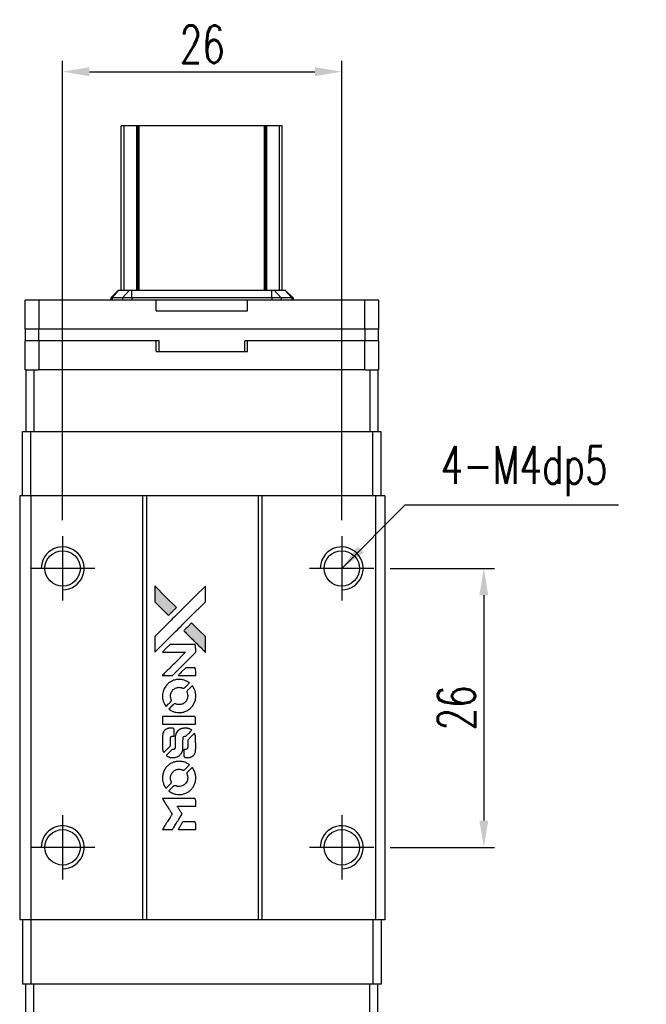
# Model space of a CAD drawing. Header units: millimetres. Extents: x 920 to 1151, y 73 to 262.
# Tile 2 of 3: x 936 to 994, y 171 to 262. Entities that reach past the tile are written whole.
import ezdxf

# ---------------------------------------------------------------- set-up
doc = ezdxf.new("R2010")
doc.units = ezdxf.units.MM
doc.header["$LTSCALE"] = 0.15
doc.layers.get('0').update_dxf_attribs({"linetype": 'CONTINUOUS'})
doc.layers.get('Defpoints').update_dxf_attribs({"linetype": 'CONTINUOUS'})
doc.layers.add('DIM', color=4, linetype='CONTINUOUS')
doc.styles.add('DIM-7', font='SIMPLEX.shx', dxfattribs={"width": 0.7, "bigfont": 'chineset.shx'})
doc.dimstyles.new('CNS', dxfattribs={"dimtxt": 3.5, "dimasz": 2.5, "dimexe": 1, "dimexo": 1.5, "dimgap": 0.09, "dimtad": 0, "dimdsep": 46, "dimtxsty": 'DIM-7', "dimcen": 0.09, "dimclrd": 1, "dimclre": 1, "dimclrt": 4, "dimadec": 0, "dimazin": 0, "dimtfac": 1, "dimtix": 1, "dimtmove": 2, "dimatfit": 3, "dimfxl": 1, "dimtvp": 0.971429, "dimtolj": 1, "dimarcsym": 0})

# ---------------------------------------------------------------- blocks, each defined once
blk = doc.blocks.new('*D194')
at = {"color": 7, "lineweight": -2}
for p, q in [((940.006, 215.671), (940.006, 258.463)), ((966.006, 215.671), (966.006, 258.463)), ((942.506, 257.463), (963.506, 257.463))]:
    blk.add_line(p, q, dxfattribs=at)
at = {"color": 7}
for points in [[(942.506, 257.88), (942.506, 257.046), (940.006, 257.463)], [(963.506, 257.88), (963.506, 257.046), (966.006, 257.463)]]:
    blk.add_solid(points, dxfattribs=at)
at = {"layer": 'Defpoints', "color": 0}
for p in [(966.006, 257.463), (940.006, 214.171), (966.006, 214.171)]:
    blk.add_point(p, dxfattribs=at)
at = {"color": 7, "insert": (953.006, 260.013), "char_height": 3.5, "attachment_point": 5, "style": 'DIM-7'}
blk.add_mtext('\\A1;26', dxfattribs=at)
blk = doc.blocks.new('*D195')
at = {"color": 7, "lineweight": -2}
for p, q in [((970.506, 211.171), (980.243, 211.171)), ((979.243, 208.671), (979.243, 187.671)), ((970.506, 185.171), (980.243, 185.171))]:
    blk.add_line(p, q, dxfattribs=at)
at = {"color": 7}
for points in [[(978.826, 208.671), (979.66, 208.671), (979.243, 211.171)], [(978.826, 187.671), (979.66, 187.671), (979.243, 185.171)]]:
    blk.add_solid(points, dxfattribs=at)
at = {"layer": 'Defpoints', "color": 0}
for p in [(969.006, 211.171), (969.006, 185.171), (979.243, 185.171)]:
    blk.add_point(p, dxfattribs=at)
at = {"color": 7, "insert": (976.693, 198.171), "char_height": 3.5, "attachment_point": 5, "rotation": 90, "style": 'DIM-7'}
blk.add_mtext('\\A1;26', dxfattribs=at)
blk = doc.blocks.new('A$C1033c48d')
at = {"linetype": 'Continuous'}
h = blk.add_hatch(color=256, dxfattribs=at)
h.dxf.hatch_style = 1
h.paths.add_polyline_path([(0, 22.708), (0, 21.974), (0, 21.24), (0.637, 20.608, 0.000288), (0.881, 20.366, 0.000479), (1.088, 20.162, 0.000013), (1.275, 19.977, 0.197177), (1.278, 19.976, 0.197497), (1.28, 19.977, 0.00004), (1.387, 20.083, 0.000834), (1.505, 20.2, 0.000506), (1.645, 20.34), (2.008, 20.703), (1.004, 21.706)])
h.paths.add_polyline_path([(3.436, 19.273), (3.071, 18.908, 0.000476), (2.931, 18.768, 0.000789), (2.814, 18.65, 0.000035), (2.708, 18.543, 0.19758), (2.707, 18.54, 0.198396), (2.708, 18.537, 0.000019), (2.853, 18.392, 0.000582), (3.013, 18.232, 0.000351), (3.203, 18.042, 0.000108), (4.01, 17.239, 0.000692), (4.418, 16.833, 0.000077), (4.702, 16.552, 0.197527), (4.712, 16.548, 0.410181), (4.717, 16.553, 0.000493), (4.718, 16.703, 0.002424), (4.72, 16.91, 0.000529), (4.72, 17.268), (4.72, 17.988), (4.078, 18.63)])
for points in [[(0.637, 20.608, 0.000288), (0.881, 20.366, 0.000479), (1.088, 20.162, 0.000013), (1.275, 19.977, 0.197177), (1.278, 19.976, 0.197497), (1.28, 19.977, 0.00004), (1.387, 20.083, 0.000836), (1.505, 20.2, 0.000505), (1.645, 20.34), (2.008, 20.703), (1.004, 21.706), (0, 22.708), (0, 21.974), (0, 21.24)], [(0.883, 17.411, -0.000056), (1.323, 17.85, -0.000021), (1.94, 18.466, -0.000021), (2.612, 19.137, -0.000025), (3.243, 19.766), (4.72, 21.239), (4.719, 21.97), (4.717, 22.7), (3.725, 21.715, 0.000274), (3.249, 21.242, 0.000123), (2.624, 20.619, 0.000121), (1.963, 19.96, 0.000165), (1.367, 19.366), (0, 18.001), (0, 17.266), (0, 16.53)], [(3.203, 18.042, 0.000108), (4.01, 17.239, 0.000692), (4.419, 16.832, 0.000077), (4.702, 16.552, 0.197527), (4.712, 16.548, 0.410182), (4.717, 16.553, 0.000493), (4.718, 16.703, 0.002424), (4.72, 16.91, 0.000529), (4.72, 17.268), (4.72, 17.988), (4.078, 18.63), (3.436, 19.273), (3.071, 18.908, 0.000476), (2.932, 18.768, 0.000789), (2.814, 18.65, 0.000035), (2.708, 18.543, 0.19758), (2.707, 18.54, 0.198396), (2.708, 18.537, 0.000019), (2.853, 18.392, 0.000582), (3.013, 18.232, 0.000351)], [(1.169, 14.362), (1.639, 14.362), (2.725, 15.449), (3.811, 16.537), (3.809, 16.841, 0.0008), (3.808, 17.035, 0.010795), (3.805, 17.107, 0.030495), (3.801, 17.146, 0.080372), (3.792, 17.172, 0.03816), (3.775, 17.198, 0.041799), (3.755, 17.221, 0.042486), (3.732, 17.239, 0.042078), (3.706, 17.253, 0.099276), (3.669, 17.261, 0.003302), (3.518, 17.264, 0.002586), (3.254, 17.265, 0.000204), (2.552, 17.264), (1.426, 17.262), (1.065, 16.9), (0.704, 16.537), (1.786, 16.534), (2.868, 16.53), (1.798, 15.466, 0.000253), (1.387, 15.056, 0.000412), (1.038, 14.708, 0.000041), (0.726, 14.396, 0.041338), (0.714, 14.381), (0.7, 14.362)], [(2.992, 14.362), (3.811, 14.362), (3.809, 14.667), (3.807, 14.973), (3.786, 15.008, 0.03146), (3.774, 15.024, 0.026444), (3.76, 15.04, 0.026444), (3.744, 15.054, 0.031457), (3.728, 15.065), (3.693, 15.087), (3.287, 15.089), (2.882, 15.091), (2.527, 14.732, 0.000745), (2.391, 14.594, 0.001228), (2.277, 14.477, 0.000087), (2.174, 14.371, 0.195134), (2.173, 14.367, 0.412117), (2.175, 14.365, 0.000048), (2.413, 14.363, 0.00109), (2.678, 14.362, 0.000653)], [(0.723, 12.283, 0.023681), (0.743, 12.155, 0.022402), (0.775, 12.027, 0.021929), (0.819, 11.899, 0.020503), (0.875, 11.773, 0.013745), (0.913, 11.701, 0.009767), (0.959, 11.622, 0.009658), (1.005, 11.551, 0.027804), (1.04, 11.504), (1.055, 11.487), (1.282, 11.713, 0.002053), (1.391, 11.823, 0.006738), (1.462, 11.897, 0.007826), (1.509, 11.949, 0.063909), (1.527, 11.976, 0.061532), (1.541, 12.017, 0.068674), (1.545, 12.058, 0.052072), (1.537, 12.107, 0.019648), (1.516, 12.174, -0.018366), (1.49, 12.256, -0.0288), (1.475, 12.328, -0.029061), (1.468, 12.401, -0.019155), (1.468, 12.485, -0.053809), (1.494, 12.667, -0.058833), (1.559, 12.833, -0.058566), (1.661, 12.98, -0.052525), (1.798, 13.105, -0.044733), (1.914, 13.176, -0.040573), (2.044, 13.228, -0.041123), (2.179, 13.258, -0.04951), (2.309, 13.262, -0.017369), (2.37, 13.256, -0.024255), (2.424, 13.246, -0.023787), (2.477, 13.231, -0.015798), (2.537, 13.208, 0.010631), (2.575, 13.194, 0.033653), (2.601, 13.186, 0.037806), (2.626, 13.183, 0.016307), (2.66, 13.182, 0.068179), (2.725, 13.191, 0.095747), (2.778, 13.218, 0.033418), (2.848, 13.28, 0.002133), (3.041, 13.476, 0.001452), (3.148, 13.587, 0.012393), (3.194, 13.638, 0.020479), (3.219, 13.668, 0.344362), (3.219, 13.68, 0.074287), (3.192, 13.704, 0.005454), (3.108, 13.758, 0.008391), (3.02, 13.811, 0.017097), (2.949, 13.849, 0.027375), (2.802, 13.912, 0.02835), (2.651, 13.957, 0.027723), (2.493, 13.986, 0.023913), (2.324, 13.999, 0.027047), (2.122, 13.993, 0.031685), (1.932, 13.966, 0.032425), (1.751, 13.916, 0.031013), (1.575, 13.842, 0.037914), (1.367, 13.718, 0.040153), (1.184, 13.566, 0.039834), (1.026, 13.386, 0.036173), (0.894, 13.178, 0.040752), (0.804, 12.974, 0.035885), (0.744, 12.748, 0.035491), (0.717, 12.514, 0.037615)], [(1.355, 11.198, 0.018008), (1.421, 11.154, 0.009842), (1.506, 11.106, 0.009807), (1.594, 11.059, 0.015716), (1.671, 11.024, 0.048467), (1.948, 10.937, 0.045841), (2.241, 10.902, 0.046006), (2.535, 10.922, 0.049638), (2.813, 10.995, 0.064819), (3.174, 11.187, 0.06695), (3.469, 11.462, 0.066691), (3.682, 11.807, 0.063505), (3.801, 12.201, 0.03135), (3.812, 12.302, 0.010439), (3.815, 12.45, 0.010391), (3.812, 12.599, 0.032408), (3.801, 12.698, 0.015696), (3.777, 12.815, 0.018095), (3.747, 12.924, 0.018551), (3.709, 13.029, 0.018352), (3.664, 13.131, 0.015568), (3.629, 13.198, 0.009832), (3.583, 13.275, 0.009795), (3.537, 13.346, 0.023727), (3.499, 13.397), (3.483, 13.417), (3.257, 13.194, 0.001528), (3.13, 13.068, 0.010022), (3.068, 13.004, 0.019586), (3.032, 12.962, 0.061865), (3.013, 12.931, 0.055054), (2.998, 12.883, 0.061607), (2.994, 12.835, 0.048725), (3.002, 12.779, 0.020221), (3.023, 12.705, -0.017722), (3.046, 12.626, -0.02685), (3.06, 12.556, -0.02759), (3.066, 12.486, -0.020233), (3.066, 12.408, -0.04793), (3.044, 12.259, -0.048386), (2.994, 12.118, -0.047866), (2.918, 11.987, -0.044964), (2.817, 11.871, -0.04333), (2.695, 11.773, -0.050921), (2.565, 11.703, -0.051473), (2.425, 11.662, -0.0459), (2.274, 11.648, -0.019014), (2.201, 11.651, -0.024114), (2.134, 11.659, -0.025081), (2.07, 11.674, -0.023892), (2.007, 11.695, 0.008624), (1.957, 11.713, 0.026486), (1.923, 11.723, 0.035074), (1.893, 11.727, 0.02756), (1.861, 11.728, 0.087163), (1.809, 11.718, 0.073291), (1.76, 11.69, 0.028074), (1.69, 11.629, 0.002594), (1.527, 11.468), (1.298, 11.238)], [(2.261, 9.817), (3.807, 9.819), (3.807, 10.122), (3.807, 10.425), (3.789, 10.461, 0.071429), (3.768, 10.491, 0.054799), (3.737, 10.517, 0.053585), (3.7, 10.536, 0.060698), (3.662, 10.546, 0.033975), (3.599, 10.551, 0.000112), (2.812, 10.551, 0.000726), (2.043, 10.55, 0.001084), (1.37, 10.546), (0.715, 10.541), (0.715, 10.178), (0.715, 9.815)], [(0.72, 7.552, 0.018538), (0.726, 7.506, 0.010695), (0.736, 7.45, 0.01068), (0.749, 7.395, 0.017678), (0.763, 7.349, 0.013849), (0.782, 7.297, 0.011814), (0.805, 7.243, 0.004513), (0.828, 7.193, 0.290035), (0.835, 7.188, 0.196418), (0.839, 7.19, 0.000124), (0.93, 7.279, 0.001477), (1.031, 7.378, 0.000898), (1.15, 7.497), (1.458, 7.805), (1.46, 8.191, -0.001471), (1.462, 8.483, -0.028714), (1.468, 8.573, -0.097073), (1.485, 8.623, -0.084199), (1.52, 8.666, -0.042698), (1.548, 8.687, -0.053912), (1.577, 8.7, -0.051004), (1.609, 8.708, -0.032967), (1.647, 8.711, 0.00807), (1.667, 8.711, 0.003023), (1.695, 8.712, 0.002994), (1.725, 8.714, 0.003629), (1.753, 8.715), (1.819, 8.72), (1.819, 9.016, 0.001618), (1.819, 9.157, 0.005206), (1.817, 9.251, 0.00535), (1.815, 9.316, 0.060675), (1.81, 9.341, 0.048484), (1.804, 9.355, 0.02389), (1.795, 9.372, 0.022812), (1.782, 9.389, 0.02462), (1.769, 9.405, 0.061781), (1.732, 9.435, 0.080179), (1.691, 9.451, 0.048561), (1.634, 9.459, 0.010021), (1.531, 9.461, 0.016602), (1.393, 9.457, 0.031409), (1.283, 9.442, 0.036474), (1.187, 9.416, 0.03439), (1.094, 9.376, 0.065928), (0.948, 9.274, 0.069066), (0.836, 9.139, 0.065697), (0.76, 8.973, 0.051559), (0.723, 8.778, 0.020904), (0.718, 8.674, 0.000451), (0.716, 8.163, 0.000419), (0.716, 7.649, 0.022759)], [(1.12, 6.876, 0.023289), (1.194, 6.828, 0.026845), (1.269, 6.791, 0.026047), (1.349, 6.76, 0.019751), (1.439, 6.735, 0.013249), (1.49, 6.724, 0.025169), (1.532, 6.719, 0.016532), (1.584, 6.716, 0.002937), (1.682, 6.715, 0.003317), (1.769, 6.716, 0.011808), (1.825, 6.718, 0.01777), (1.867, 6.722, 0.021476), (1.906, 6.729, 0.04325), (2.07, 6.78, 0.045753), (2.22, 6.858, 0.04649), (2.351, 6.961, 0.047672), (2.459, 7.085, 0.025315), (2.493, 7.138, 0.015208), (2.529, 7.205, 0.01512), (2.561, 7.274, 0.022488), (2.584, 7.337, 0.027857), (2.609, 7.435, 0.034138), (2.622, 7.528, 0.014286), (2.627, 7.67, 0.00124), (2.627, 8.033, -0.00103), (2.628, 8.255, -0.002552), (2.629, 8.418, -0.001594), (2.632, 8.542, -0.047676), (2.635, 8.573, -0.085307), (2.657, 8.627, -0.097789), (2.695, 8.668, -0.085947), (2.749, 8.695, -0.051339), (2.821, 8.708, 0.014634), (2.845, 8.711, 0.015028), (2.869, 8.715, 0.014927), (2.89, 8.72, 0.059415), (2.902, 8.724, 0.070595), (2.928, 8.744, 0.00028), (3.187, 9, 0.000111), (3.453, 9.263, 0.200239), (3.457, 9.274, 0.268906), (3.453, 9.281, 0.001866), (3.389, 9.317, 0.007532), (3.328, 9.351, 0.017818), (3.28, 9.373, 0.013256), (3.228, 9.394, 0.011636), (3.173, 9.414, 0.011528), (3.116, 9.43, 0.012303), (3.06, 9.444, 0.0423), (2.972, 9.456, 0.013657), (2.841, 9.459, 0.013857), (2.708, 9.454, 0.037428), (2.615, 9.441, 0.014927), (2.553, 9.426, 0.0122), (2.488, 9.406, 0.012518), (2.427, 9.384, 0.023062), (2.378, 9.362, 0.065961), (2.204, 9.244, 0.06055), (2.061, 9.082, 0.059676), (1.959, 8.887, 0.060497), (1.906, 8.675, 0.025683), (1.903, 8.629, 0.001528), (1.901, 8.492, 0.002124), (1.899, 8.318, 0.001173), (1.899, 8.106, -0.000809), (1.898, 7.735, -0.017164), (1.894, 7.625, -0.063931), (1.882, 7.567, -0.108429), (1.857, 7.525, -0.052941), (1.829, 7.501, -0.063675), (1.798, 7.485, -0.050562), (1.759, 7.475, -0.020337), (1.704, 7.47, 0.009897), (1.67, 7.467, 0.016482), (1.642, 7.463, 0.019019), (1.619, 7.458, 0.06043), (1.605, 7.453, 0.076267), (1.573, 7.429, 0.00054), (1.333, 7.186, 0.000307), (1.088, 6.938, 0.142594), (1.077, 6.918, 0.232419), (1.079, 6.912, 0.022995), (1.089, 6.902, 0.024627), (1.103, 6.889, 0.015407)], [(2.721, 6.834, 0.065483), (2.739, 6.799, 0.053271), (2.766, 6.766, 0.052018), (2.8, 6.74, 0.0556), (2.839, 6.721, 0.036839), (2.864, 6.715, 0.026922), (2.892, 6.711, 0.016905), (2.931, 6.709, 0.004317), (2.995, 6.709, 0.016369), (3.129, 6.714, 0.029936), (3.237, 6.728, 0.03418), (3.332, 6.753, 0.031327), (3.426, 6.791, 0.046935), (3.541, 6.861, 0.054053), (3.635, 6.948, 0.053701), (3.708, 7.053, 0.045364), (3.763, 7.178, 0.032479), (3.791, 7.289, 0.03386), (3.805, 7.401, 0.013578), (3.81, 7.577, 0.001155), (3.809, 8.029, 0.000413), (3.807, 8.417, 0.005008), (3.805, 8.566, 0.013199), (3.8, 8.651, 0.033956), (3.791, 8.711, 0.013909), (3.776, 8.774, 0.010864), (3.756, 8.841, 0.010938), (3.734, 8.902, 0.028702), (3.715, 8.945), (3.699, 8.977), (3.383, 8.665), (3.067, 8.354), (3.067, 7.989, -0.001504), (3.067, 7.833, -0.00328), (3.066, 7.714, -0.001901), (3.063, 7.62, -0.061333), (3.06, 7.598, -0.063621), (3.047, 7.566, -0.048633), (3.025, 7.536, -0.046769), (2.997, 7.509, -0.047961), (2.964, 7.488, -0.02678), (2.936, 7.476, -0.050957), (2.913, 7.469, -0.029398), (2.881, 7.466, -0.00401), (2.814, 7.463), (2.707, 7.46), (2.707, 7.167, 0.001061), (2.708, 6.992, 0.009147), (2.709, 6.914, 0.020721), (2.713, 6.867, 0.051619)], [(0.723, 4.658, 0.024131), (0.743, 4.526, 0.022344), (0.777, 4.392, 0.021883), (0.823, 4.259, 0.020884), (0.881, 4.129, 0.010669), (0.92, 4.055, 0.010389), (0.962, 3.982, 0.010913), (1.004, 3.917, 0.022227), (1.04, 3.868), (1.054, 3.85), (1.285, 4.085, 0.002452), (1.374, 4.176, 0.003628), (1.451, 4.258, 0.001662), (1.516, 4.328, 0.070159), (1.528, 4.345, 0.047671), (1.533, 4.358, 0.018624), (1.538, 4.377, 0.017921), (1.541, 4.399, 0.018804), (1.543, 4.42, 0.018255), (1.544, 4.45, 0.041312), (1.542, 4.472, 0.037164), (1.536, 4.495, 0.012342), (1.523, 4.527, -0.015101), (1.495, 4.606, -0.035998), (1.479, 4.666, -0.033244), (1.472, 4.73, -0.011249), (1.47, 4.824, -0.004059), (1.471, 4.901, -0.019693), (1.473, 4.945, -0.027943), (1.478, 4.981, -0.014411), (1.489, 5.025, -0.033089), (1.525, 5.13, -0.033887), (1.574, 5.228, -0.034021), (1.636, 5.319, -0.033942), (1.71, 5.4, -0.02816), (1.794, 5.472, -0.035032), (1.88, 5.529, -0.035269), (1.973, 5.574, -0.029196), (2.077, 5.608, -0.037862), (2.197, 5.629, -0.043657), (2.313, 5.632, -0.043064), (2.429, 5.613, -0.035184), (2.549, 5.575, 0.033699), (2.606, 5.556, 0.052815), (2.657, 5.549, 0.059167), (2.704, 5.553, 0.058972), (2.748, 5.568, 0.059208), (2.783, 5.589, 0.021125), (2.827, 5.627, 0.008691), (2.9, 5.698, 0.000851), (3.071, 5.872, 0.001873), (3.158, 5.962, 0.013884), (3.199, 6.006, 0.022355), (3.22, 6.033, 0.341453), (3.219, 6.044, 0.073011), (3.195, 6.066, 0.004587), (3.113, 6.119, 0.00748), (3.028, 6.172, 0.016837), (2.961, 6.209, 0.028606), (2.8, 6.279, 0.031352), (2.636, 6.329, 0.031004), (2.466, 6.358, 0.0268), (2.285, 6.368, 0.026698), (2.093, 6.358, 0.03002), (1.91, 6.327, 0.030357), (1.735, 6.275, 0.028554), (1.563, 6.201, 0.062944), (1.244, 5.989, 0.062206), (0.987, 5.703, 0.062448), (0.809, 5.364, 0.064355), (0.723, 4.995, 0.017377), (0.718, 4.921, 0.008369), (0.716, 4.827, 0.008367), (0.718, 4.732, 0.01757)], [(1.352, 3.568, 0.064158), (1.711, 3.376, 0.06356), (2.107, 3.281, 0.064004), (2.512, 3.289, 0.066747), (2.896, 3.4, 0.04321), (3.136, 3.531, 0.044737), (3.347, 3.7, 0.044901), (3.524, 3.904, 0.044184), (3.663, 4.137, 0.026293), (3.737, 4.314, 0.033344), (3.785, 4.484, 0.033227), (3.811, 4.66, 0.025815), (3.816, 4.853, 0.023119), (3.803, 5.038, 0.031044), (3.773, 5.204, 0.031337), (3.723, 5.363, 0.024258), (3.649, 5.529, 0.015622), (3.618, 5.587, 0.008495), (3.576, 5.656, 0.008415), (3.533, 5.723, 0.020814), (3.498, 5.769), (3.481, 5.791), (3.257, 5.568, 0.002843), (3.09, 5.401, 0.033917), (3.03, 5.332, 0.087906), (3.004, 5.281, 0.073302), (2.995, 5.22, 0.022047), (2.997, 5.19, 0.026465), (3.001, 5.163, 0.022233), (3.008, 5.132, 0.009985), (3.021, 5.093, -0.039011), (3.056, 4.949, -0.044398), (3.067, 4.808, -0.045096), (3.053, 4.669, -0.04265), (3.015, 4.532, -0.071154), (2.908, 4.339, -0.068827), (2.751, 4.181, -0.068713), (2.556, 4.072, -0.070507), (2.341, 4.02, -0.028605), (2.249, 4.017, -0.031418), (2.16, 4.024, -0.031044), (2.072, 4.043, -0.02668), (1.981, 4.073, 0.038913), (1.928, 4.089, 0.043732), (1.875, 4.096, 0.047754), (1.826, 4.094, 0.075756), (1.787, 4.082, 0.07294), (1.766, 4.068, 0.003456), (1.705, 4.011, 0.005023), (1.627, 3.937, 0.002422), (1.529, 3.84, 0.000819), (1.441, 3.753, 0.001349), (1.367, 3.678, 0.0001), (1.301, 3.611, 0.205335), (1.3, 3.609, 0.219821), (1.301, 3.606, 0.002494), (1.315, 3.595, 0.007089), (1.332, 3.582, 0.004494)], [(1.176, 0), (1.643, 0), (1.722, 0.128, -0.000297), (1.769, 0.206, -0.000037), (1.874, 0.378, -0.000043), (1.999, 0.581, -0.000036), (2.132, 0.797, 0.000044), (2.262, 1.009, 0.000063), (2.377, 1.198, 0.000035), (2.475, 1.357, 0.0009), (2.501, 1.401), (2.539, 1.463), (2.489, 1.545, 0.001175), (2.46, 1.592, 0.000208), (2.405, 1.681, 0.000225), (2.34, 1.785, 0.000203), (2.273, 1.892, -0.000711), (2.209, 1.994, -0.001119), (2.155, 2.082, -0.000263), (2.108, 2.159, -0.04589), (2.103, 2.168, -0.519312), (2.109, 2.175, -0.001914), (2.234, 2.178, -0.003124), (2.44, 2.179, -0.000285), (2.955, 2.179), (3.811, 2.179), (3.811, 2.478, 0.001727), (3.81, 2.692, 0.025279), (3.806, 2.767, 0.073886), (3.794, 2.811, 0.07426), (3.771, 2.85, 0.03264), (3.761, 2.86, 0.01784), (3.748, 2.871, 0.017712), (3.734, 2.881, 0.026854), (3.722, 2.889), (3.692, 2.905), (2.199, 2.907), (0.706, 2.909), (0.717, 2.892, -0.004595), (0.724, 2.881, -0.00016), (0.752, 2.835, -0.000298), (0.786, 2.781, -0.000208), (0.823, 2.721, 0.000986), (0.934, 2.543, 0.00025), (1.114, 2.255, 0.000268), (1.307, 1.947, 0.000436), (1.471, 1.686, -0.002932), (1.524, 1.6, -0.004718), (1.569, 1.526, -0.001113), (1.607, 1.462, -0.227179), (1.607, 1.454, -0.045982), (1.604, 1.447, -0.000145), (1.55, 1.36, -0.000825), (1.489, 1.261, -0.000517), (1.418, 1.146, 0.000056), (1.173, 0.752, 0.000289), (1.038, 0.534, 0.000481), (0.937, 0.371, 0.000418), (0.832, 0.2), (0.709, 0)], [(2.988, 0), (3.811, 0), (3.811, 0.3, 0.000842), (3.811, 0.49, 0.010591), (3.809, 0.562, 0.028995), (3.805, 0.603, 0.069543), (3.796, 0.631, 0.051063), (3.78, 0.658, 0.039932), (3.758, 0.683, 0.039414), (3.731, 0.705, 0.045845), (3.703, 0.721, 0.094811), (3.675, 0.728, 0.007124), (3.594, 0.731, 0.004713), (3.456, 0.732, 0.000534), (3.144, 0.732), (2.61, 0.732), (2.563, 0.656, 0.000828), (2.428, 0.437, 0.000879), (2.296, 0.221, 0.000048), (2.167, 0.01, 0.137596), (2.166, 0.003, 0.413028), (2.167, 0.002, 0.000016), (2.407, 0.001, 0.000623), (2.673, 0, 0.000374)]]:
    blk.add_lwpolyline(points, format="xyb", close=True)

msp = doc.modelspace()

# ---------------------------------------------------------------- linework, layer by layer
at = {"color": 7, "linetype": 'Continuous', "lineweight": 25}
for p, q in [((945.723, 252.421), (945.471, 252.421)), ((945.471, 237.111), (945.471, 252.421)), ((945.471, 252.421), (945.471, 252.421)), ((945.471, 237.111), (945.471, 252.421)), ((946.911, 252.421), (945.723, 252.421)), ((945.723, 237.111), (945.723, 252.421)), ((946.997, 252.421), (946.911, 252.421)), ((946.911, 237.111), (946.911, 252.421)), ((947.121, 252.421), (946.997, 252.421)), ((946.997, 237.111), (946.997, 252.421)), ((947.121, 237.111), (947.121, 252.421)), ((958.821, 252.421), (947.121, 252.421)), ((958.821, 237.111), (958.821, 252.421)), ((958.946, 252.421), (958.821, 252.421)), ((959.031, 252.421), (958.946, 252.421)), ((958.946, 237.111), (958.946, 252.421)), ((960.22, 252.421), (959.031, 252.421)), ((959.031, 237.111), (959.031, 252.421)), ((960.22, 237.111), (960.22, 252.421)), ((960.471, 237.111), (960.471, 252.421)), ((960.471, 237.111), (960.471, 252.421)), ((944.481, 236.371), (945.221, 237.111)), ((944.609, 236.371), (945.254, 237.111)), ((945.221, 237.111), (945.254, 237.111)), ((945.254, 237.111), (946.235, 237.111)), ((945.59, 236.371), (946.235, 237.111)), ((946.235, 237.111), (946.462, 237.111)), ((946.462, 236.371), (946.462, 237.111)), ((946.462, 237.111), (959.5, 237.111)), ((959.5, 236.371), (959.5, 237.111)), ((959.5, 237.111), (959.727, 237.111)), ((960.373, 236.371), (959.727, 237.111)), ((959.727, 237.111), (960.708, 237.111)), ((961.354, 236.371), (960.708, 237.111)), ((960.708, 237.111), (960.741, 237.111)), ((961.481, 236.371), (960.741, 237.111)), ((936.506, 233.471), (936.506, 236.171)), ((937.808, 236.171), (936.506, 236.171)), ((937.808, 233.471), (937.808, 236.171)), ((948.731, 236.171), (937.808, 236.171)), ((944.609, 236.371), (944.481, 236.371)), ((944.481, 236.371), (944.481, 236.171)), ((945.59, 236.371), (944.609, 236.371)), ((944.609, 236.371), (944.609, 236.171)), ((946.462, 236.371), (945.59, 236.371)), ((945.59, 236.371), (945.59, 236.171)), ((959.5, 236.371), (946.462, 236.371)), ((946.462, 236.371), (946.462, 236.171)), ((948.731, 235.171), (948.731, 236.171)), ((957.231, 235.171), (957.231, 236.171)), ((968.155, 236.171), (957.231, 236.171)), ((960.373, 236.371), (959.5, 236.371)), ((959.5, 236.371), (959.5, 236.171)), ((960.373, 236.371), (960.373, 236.171)), ((961.354, 236.371), (960.373, 236.371)), ((961.354, 236.371), (961.354, 236.171)), ((961.481, 236.371), (961.354, 236.371)), ((961.481, 236.371), (961.481, 236.171)), ((968.155, 233.471), (968.155, 236.171)), ((969.456, 236.171), (968.155, 236.171)), ((969.456, 233.471), (969.456, 236.171)), ((948.731, 235.171), (957.231, 235.171)), ((937.808, 233.471), (936.506, 233.471)), ((936.543, 232.371), (936.543, 233.471)), ((937.793, 232.371), (937.793, 233.471)), ((968.155, 233.471), (937.808, 233.471)), ((968.181, 233.471), (968.155, 233.471)), ((968.193, 233.471), (968.181, 233.471)), ((968.193, 232.371), (968.193, 233.471)), ((969.443, 233.471), (968.193, 233.471)), ((969.443, 232.371), (969.443, 233.471)), ((969.456, 233.471), (969.443, 233.471)), ((936.506, 229.671), (936.506, 232.371)), ((937.808, 232.371), (936.506, 232.371)), ((937.808, 229.671), (937.808, 232.371)), ((948.731, 232.371), (937.808, 232.371)), ((948.993, 232.371), (948.731, 232.371)), ((948.731, 231.371), (948.731, 232.371)), ((948.993, 231.371), (948.993, 232.371)), ((957.231, 232.371), (956.993, 232.371)), ((956.993, 231.371), (956.993, 232.371)), ((957.231, 231.371), (957.231, 232.371)), ((968.155, 232.371), (957.231, 232.371)), ((968.155, 229.671), (968.155, 232.371)), ((968.181, 232.371), (968.155, 232.371)), ((968.193, 232.371), (968.181, 232.371)), ((969.443, 232.371), (968.193, 232.371)), ((969.456, 232.371), (969.443, 232.371)), ((969.456, 229.671), (969.456, 232.371)), ((948.731, 231.371), (957.231, 231.371)), ((936.571, 229.671), (936.506, 229.671)), ((936.571, 229.671), (936.571, 223.921)), ((936.571, 229.671), (937.321, 229.671)), ((937.321, 229.671), (937.321, 223.921)), ((937.321, 229.671), (937.731, 229.671)), ((937.808, 229.671), (937.731, 229.671)), ((968.155, 229.671), (937.808, 229.671)), ((968.231, 229.671), (968.155, 229.671)), ((968.231, 229.671), (968.621, 229.671)), ((968.621, 229.671), (968.621, 223.921)), ((968.621, 229.671), (969.371, 229.671)), ((969.456, 229.671), (969.371, 229.671)), ((969.371, 229.671), (969.371, 223.921)), ((936.271, 217.921), (936.271, 223.921)), ((936.271, 223.921), (937.029, 223.921)), ((937.029, 217.921), (937.029, 223.921)), ((937.029, 223.921), (968.913, 223.921)), ((968.913, 217.921), (968.913, 223.921)), ((968.913, 223.921), (969.671, 223.921)), ((969.671, 217.921), (969.671, 223.921)), ((936.006, 217.921), (936.006, 178.421)), ((937.056, 217.921), (936.006, 217.921)), ((937.056, 217.921), (937.056, 178.421)), ((947.456, 217.921), (937.056, 217.921)), ((947.456, 217.921), (947.456, 178.421)), ((947.806, 217.921), (947.456, 217.921)), ((947.806, 217.921), (947.806, 178.421)), ((958.206, 217.921), (947.806, 217.921)), ((958.206, 217.921), (958.206, 178.421)), ((958.556, 217.921), (958.206, 217.921)), ((958.556, 217.921), (958.556, 178.421)), ((969.156, 217.921), (958.556, 217.921)), ((969.156, 217.921), (969.156, 178.421)), ((970.006, 217.921), (969.156, 217.921)), ((970.006, 217.921), (970.006, 178.421)), ((937.056, 178.421), (936.006, 178.421)), ((936.271, 178.421), (936.271, 172.421)), ((937.029, 178.421), (937.029, 172.421)), ((947.456, 178.421), (937.056, 178.421)), ((947.806, 178.421), (947.456, 178.421)), ((958.206, 178.421), (947.806, 178.421)), ((958.556, 178.421), (958.206, 178.421)), ((969.156, 178.421), (958.556, 178.421)), ((968.913, 178.421), (968.913, 172.421)), ((970.006, 178.421), (969.156, 178.421)), ((969.671, 178.421), (969.671, 172.421)), ((937.029, 172.421), (936.271, 172.421)), ((936.571, 166.671), (936.571, 172.421)), ((968.913, 172.421), (937.029, 172.421)), ((937.321, 166.671), (937.321, 172.421)), ((968.621, 166.671), (968.621, 172.421)), ((969.671, 172.421), (968.913, 172.421)), ((969.371, 166.671), (969.371, 172.421))]:
    msp.add_line(p, q, dxfattribs=at)
for p, q in [((940.006, 214.171), (940.006, 208.171)), ((966.006, 214.171), (966.006, 208.171)), ((943.006, 211.171), (937.006, 211.171)), ((969.006, 211.171), (963.006, 211.171)), ((940.006, 188.171), (940.006, 182.171)), ((966.006, 188.171), (966.006, 182.171)), ((943.006, 185.171), (937.006, 185.171)), ((969.006, 185.171), (963.006, 185.171))]:
    msp.add_line(p, q)
for centre in [(940.006, 211.171), (966.006, 211.171), (940.006, 185.171), (966.006, 185.171)]:
    msp.add_circle(centre, 1.65, dxfattribs=at)
for centre in [(940.006, 211.171), (966.006, 211.171), (940.006, 185.171), (966.006, 185.171)]:
    msp.add_arc(centre, 2, 270, 180.8061)
for points, knots in [([(960.471, 252.421), (960.471, 252.421), (960.447, 252.421), (960.352, 252.421), (960.284, 252.421), (960.22, 252.421)], [0, 0, 0, 0, 0.5, 0.5, 1, 1, 1, 1]), ([(957.231, 236.171), (957.231, 236.171), (957.128, 236.171), (956.697, 236.171), (956.37, 236.171), (955.774, 236.171), (955.559, 236.171), (955.221, 236.171), (955.108, 236.171), (954.872, 236.171), (954.749, 236.171), (954.118, 236.171), (953.551, 236.171), (952.412, 236.171), (951.844, 236.171), (951.213, 236.171), (951.091, 236.171), (950.855, 236.171), (950.741, 236.171), (950.404, 236.171), (950.189, 236.171), (949.593, 236.171), (949.266, 236.171), (948.835, 236.171), (948.731, 236.171), (948.731, 236.171)], [0, 0, 0, 0, 0.125, 0.125, 0.25, 0.25, 0.3125, 0.3125, 0.34375, 0.34375, 0.375, 0.375, 0.5, 0.5, 0.625, 0.625, 0.65625, 0.65625, 0.6875, 0.6875, 0.75, 0.75, 0.875, 0.875, 1, 1, 1, 1])]:
    msp.add_open_spline(points, degree=3, knots=knots, dxfattribs=at)

# ---------------------------------------------------------------- block references
msp.add_blockref('A$C1033c48d', (948.59, 186.821))

# ---------------------------------------------------------------- texts
at = {"layer": 'DIM', "color": 0, "insert": (975.226, 217.893), "char_height": 3.5, "attachment_point": 7, "style": 'DIM-7'}
msp.add_mtext('\\A1;4-M4dp5', dxfattribs=at)

# ---------------------------------------------------------------- dimensions: what is measured, and where the dimension line sits
at = {"color": 0}
dim = msp.add_linear_dim(base=(966.006, 257.463), p1=(940.006, 214.171), p2=(966.006, 214.171), dimstyle='CNS', override={"dimgap": 0.8, "dimtad": 1, "dimclrd": 7, "dimclre": 7, "dimclrt": 7, "dimadec": 2, "dimazin": 2, "dimtmove": 1}, dxfattribs=at)
dim.commit()
dim.dimension.update_dxf_attribs({"geometry": '*D194', "text_midpoint": (953.006, 260.013)})
dim = msp.add_linear_dim(base=(979.243, 185.171), p1=(969.006, 211.171), p2=(969.006, 185.171), angle=90, dimstyle='CNS', override={"dimgap": 0.8, "dimtad": 1, "dimclrd": 7, "dimclre": 7, "dimclrt": 7, "dimadec": 2, "dimazin": 2, "dimtmove": 1}, dxfattribs=at)
dim.commit()
dim.dimension.update_dxf_attribs({"geometry": '*D195', "text_midpoint": (976.693, 198.171)})

# ---------------------------------------------------------------- leaders
at = {"layer": 'DIM', "color": 0, "annotation_type": 0, "has_hookline": 1, "hookline_direction": 0, "text_width": 16.567}
msp.add_leader([(966.006, 211.171), (971.926, 217.093), (974.426, 217.093)], dimstyle='CNS', override={"dimgap": 0.8, "dimtad": 1, "dimclrd": 7, "dimclre": 4, "dimtmove": 1}, dxfattribs=at)

doc.saveas('drawing.dxf')
